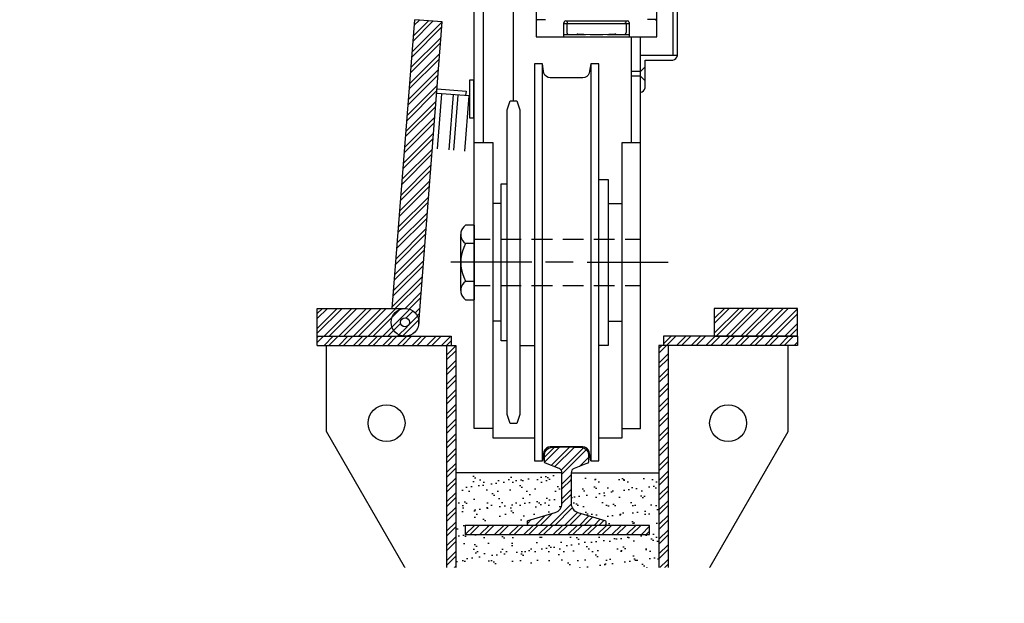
# Model space of a CAD drawing. Header units: inches. Extents: x 77 to 880, y -145 to 37.
# Tile 4 of 9: x 511 to 564, y -145 to -114. Entities that reach past the tile are written whole.
import ezdxf
from ezdxf import colors
from ezdxf.entities.mleader import LeaderData, LeaderLine
from ezdxf.math import Vec2, Vec3

# ---------------------------------------------------------------- set-up
doc = ezdxf.new("R2010")
doc.units = ezdxf.units.IN
doc.header["$MEASUREMENT"] = 0
doc.layers.add('E-ANNO-TEXT', color=2, linetype='Continuous')
doc.layers.add('G-Anno-Std-Scrn', color=250, linetype='Continuous')
doc.styles.add('Annotative', font='romans.shx', dxfattribs={"width": 0.8, "height": 0.125})
pattern_1 = [(45, (291.6185, -177.92137), (-0.3977476, 0.3977476), []), (45, (291.8837, -177.92137), (-0.3977476, 0.3977476), [])]

msp = doc.modelspace()

# ---------------------------------------------------------------- hatches: boundary and pattern name
at = {"layer": 'G-Anno-Std-Scrn', "lineweight": -3}
h = msp.add_hatch(dxfattribs=at)
h.set_pattern_fill('ANSI32', color=256, scale=1.5)
h.set_pattern_definition(pattern_1)
h.paths.add_polyline_path([(533.978, -113.766), (532.483, -113.649), (531.266, -129.292), (531.96, -129.292, -0.437143), (532.707, -130.1)])
h = msp.add_hatch(dxfattribs=at)
h.set_pattern_fill('ANSI32', color=256, scale=1.5)
h.set_pattern_definition([(45, (282.7398, -218.92137), (-0.3977476, 0.3977476), []), (45, (283.00497, -218.92137), (-0.3977476, 0.3977476), [])])
edge = h.paths.add_edge_path()
edge.add_line((531.97, -129.292), (527.21, -129.292))
edge.add_line((527.21, -129.292), (527.21, -130.792))
edge.add_line((527.21, -130.792), (531.97, -130.792))
edge.add_arc((531.97, -130.042), 0.75, 270, 450)
edge = h.paths.add_edge_path(flags=16)
edge.add_arc((531.97, -130.042), 0.25, 0, 360)
h = msp.add_hatch(dxfattribs=at)
h.set_pattern_fill('ANSI32', color=256, scale=1.5)
h.set_pattern_definition([(45, (290.6185, -177.92137), (-0.3977476, 0.3977476), []), (45, (290.8837, -177.92137), (-0.3977476, 0.3977476), [])])
h.paths.add_polyline_path([(548.71, -129.292), (548.71, -130.792), (553.21, -130.792), (553.21, -129.292)])
h = msp.add_hatch(dxfattribs=at)
h.set_pattern_fill('ANSI32', color=256, scale=1.5)
h.set_pattern_definition(pattern_1)
h.paths.add_polyline_path([(553.21, -130.921), (545.96, -130.921), (545.96, -131.292), (553.21, -131.292)])
h.paths.add_polyline_path([(553.21, -130.792), (548.71, -130.792), (545.96, -130.792), (545.96, -130.921), (553.21, -130.921)])
h.paths.add_polyline_path([(533.619, -130.792), (527.21, -130.792), (527.21, -130.921), (533.619, -130.921)])
h.paths.add_polyline_path([(534.46, -130.792), (533.619, -130.792), (533.619, -130.921), (534.46, -130.921)])
h.paths.add_polyline_path([(534.46, -130.921), (533.619, -130.921), (533.619, -131.292), (534.46, -131.292)])
h.paths.add_polyline_path([(533.619, -130.921), (527.21, -130.921), (527.21, -131.292), (533.619, -131.292)])
h.paths.add_polyline_path([(534.71, -131.292), (534.21, -131.292), (534.21, -140.269), (534.71, -140.393)])
h.paths.add_polyline_path([(534.71, -140.393), (534.21, -140.269), (534.21, -143.759), (534.71, -143.759)])
h.paths.add_polyline_path([(548.71, -143.759), (532.909, -143.759), (531.719, -144.259), (548.71, -144.259)])
h.paths.add_polyline_path([(532.909, -143.759), (531.71, -143.759), (531.71, -144.259), (531.719, -144.259)])
h.paths.add_polyline_path([(546.21, -141.364), (545.71, -141.292), (545.71, -143.759), (546.21, -143.759)])
h.paths.add_polyline_path([(546.21, -135.9), (545.71, -135.79), (545.71, -141.292), (546.21, -141.364)])
h.paths.add_polyline_path([(546.21, -131.292), (545.96, -131.292), (545.71, -131.292), (545.71, -135.79), (546.21, -135.9)])
h = msp.add_hatch(dxfattribs=at)
h.set_pattern_fill('ANSI32', color=256, scale=1.5)
h.set_pattern_definition([(45, (364.23545, -77.17354), (-0.3977476, 0.3977476), []), (45, (364.5006, -77.17354), (-0.3977476, 0.3977476), [])])
h.paths.add_polyline_path([(541.847, -137.678), (541.118, -137.963, 0.308607), (540.96, -138.196), (540.96, -139.867, 0.332706), (541.319, -140.346), (542.79, -140.779, -0.332706), (542.835, -140.839), (542.835, -140.98, -0.414214), (542.772, -141.042), (538.647, -141.042, -0.414214), (538.585, -140.98), (538.585, -140.839, -0.332706), (538.629, -140.779), (540.101, -140.346, 0.332706), (540.46, -139.867), (540.46, -138.196, 0.308607), (540.301, -137.963), (539.572, -137.678, -0.354665), (539.522, -137.616), (539.522, -137.202, -0.391902), (539.868, -136.828), (540.22, -136.801, -0.019195), (540.45, -136.792), (540.969, -136.792, -0.019195), (541.199, -136.801), (541.551, -136.828, -0.391902), (541.897, -137.202), (541.897, -137.616, -0.354665)])
h = msp.add_hatch(dxfattribs=at)
h.set_pattern_fill('AR-SAND', color=256, scale=0.5)
h.set_pattern_definition([(37.5, (-22.6503, -13.0546), (-0.0314967, 0.9634119), [0, -0.76, 0, -0.85, 0, -0.8125]), (7.5, (-22.6503, -13.0546), (0.8848884, 1.411073), [0, -0.41, 0, -0.685, 0, -0.2625]), (327.5, (-23.2653, -13.0546), (1.5570709, 0.0028295), [0, -0.25, 0, -0.9, 0, -1.175]), (317.5, (-23.2653, -13.0546), (1.5030633, 0.4388378), [0, -0.125, 0, -0.59, 0, -0.675])])
h.paths.add_polyline_path([(545.71, -138.196), (540.96, -138.196), (540.96, -139.867, 0.332706), (541.319, -140.346), (542.79, -140.779, -0.332706), (542.835, -140.839), (542.835, -140.98, -0.414214), (542.772, -141.042), (545.21, -141.042), (545.21, -141.542), (535.21, -141.542), (535.21, -141.042), (538.647, -141.042, -0.414214), (538.585, -140.98), (538.585, -140.839, -0.332706), (538.629, -140.779), (540.101, -140.346, 0.332706), (540.46, -139.867), (540.46, -138.196), (534.71, -138.196), (534.71, -143.759), (545.71, -143.759)])
h = msp.add_hatch(dxfattribs=at)
h.set_pattern_fill('ANSI32', color=256, scale=1.5)
h.set_pattern_definition([(45, (365.23545, -87.987), (-0.3977476, 0.3977476), []), (45, (365.5006, -87.987), (-0.3977476, 0.3977476), [])])
h.paths.add_polyline_path([(535.21, -141.542), (545.21, -141.542), (545.21, -141.042), (535.21, -141.042)])

# ---------------------------------------------------------------- linework, layer by layer
for p, q in [((531.266, -129.292), (532.483, -113.649)), ((533.978, -113.766), (532.483, -113.649)), ((532.707, -130.1), (533.978, -113.766)), ((546.711, -115.584), (544.711, -115.584)), ((544.711, -116.459), (544.962, -116.208)), ((544.965, -117.337), (544.961, -115.834)), ((544.961, -115.834), (546.462, -115.834)), ((544.711, -116.459), (544.213, -116.459)), ((544.713, -116.707), (544.213, -116.707)), ((544.713, -116.707), (544.964, -116.959)), ((535.438, -117.775), (533.677, -117.638)), ((534.565, -117.707), (534.333, -120.698)), ((534.815, -117.727), (534.582, -120.717)), ((527.21, -131.292), (527.21, -129.292)), ((527.21, -130.792), (534.46, -130.792)), ((534.46, -130.792), (534.46, -131.292)), ((545.96, -130.792), (545.96, -131.292)), ((553.21, -130.792), (545.96, -130.792)), ((553.21, -130.792), (553.21, -131.292)), ((527.21, -131.292), (534.71, -131.292)), ((527.71, -135.965), (527.71, -131.292)), ((534.21, -131.292), (534.21, -143.759)), ((534.71, -131.292), (534.71, -143.759)), ((545.71, -131.292), (545.71, -143.759)), ((553.21, -131.292), (545.71, -131.292)), ((546.21, -131.292), (546.21, -143.759)), ((552.71, -135.965), (552.71, -131.292)), ((532.21, -143.759), (527.71, -135.965)), ((548.21, -143.759), (552.71, -135.965)), ((540.46, -138.196), (534.71, -138.196)), ((540.96, -138.196), (545.71, -138.196)), ((531.71, -143.759), (548.71, -143.759)), ((531.71, -144.259), (531.71, -143.759)), ((548.71, -144.259), (548.71, -143.759)), ((531.71, -144.259), (548.71, -144.259))]:
    msp.add_line(p, q, dxfattribs=at)
for points in [[(536.708, -135.795), (535.711, -135.795), (535.711, -88.036)], [(536.21, -120.296), (536.21, -88.036)], [(546.711, -115.584), (546.711, -89.464), (546.461, -89.464), (546.461, -115.584)], [(539.067, -107.786), (538.945, -107.786), (538.945, -113.094), (539.067, -113.094), (539.067, -114.579), (545.606, -114.579), (545.606, -113.094), (545.718, -113.094), (545.718, -107.786), (545.606, -107.786)], [(537.837, -118.039), (537.827, -112.983)], [(539.077, -113.745), (539.088, -113.684), (539.138, -113.644), (539.189, -113.633), (539.576, -113.633)], [(540.562, -114.579), (540.562, -113.806)], [(540.562, -113.857), (544.111, -113.857)], [(540.755, -113.806), (540.745, -113.755), (540.715, -113.725), (540.664, -113.715), (540.623, -113.725), (540.583, -113.755), (540.572, -113.806)], [(540.664, -113.705), (544.01, -113.705)], [(540.725, -113.857), (540.725, -114.335), (540.735, -114.386), (540.786, -114.437), (540.837, -114.447)], [(540.766, -113.857), (540.766, -113.806)], [(543.908, -113.857), (543.908, -113.806)], [(544.101, -113.806), (544.091, -113.755), (544.06, -113.725), (544.01, -113.715), (543.969, -113.725), (543.928, -113.755), (543.918, -113.806)], [(543.949, -114.335), (543.949, -113.857)], [(544.111, -114.579), (544.111, -113.806)], [(545.596, -113.745), (545.586, -113.684), (545.545, -113.644), (545.484, -113.633), (545.088, -113.633)], [(540.562, -114.447), (541.742, -114.447), (541.742, -114.437)], [(541.233, -114.447), (541.274, -114.437)], [(541.325, -114.427), (541.284, -114.437)], [(541.325, -114.417), (541.996, -114.447), (542.667, -114.447), (543.328, -114.417)], [(542.921, -114.437), (542.921, -114.447), (544.111, -114.447)], [(543.379, -114.437), (543.338, -114.427)], [(543.399, -114.437), (543.44, -114.447)], [(543.715, -135.795), (544.711, -135.795), (544.711, -114.579)], [(543.827, -114.447), (543.888, -114.437), (543.928, -114.386), (543.938, -114.335)], [(544.213, -114.579), (544.213, -120.296)], [(542.027, -116.046), (541.955, -116.432), (541.935, -116.544), (541.884, -116.646), (541.803, -116.727), (541.701, -116.778), (541.589, -116.798), (539.83, -116.798), (539.718, -116.778), (539.616, -116.727), (539.535, -116.646), (539.484, -116.544), (539.464, -116.432), (539.403, -116.046)], [(533.696, -117.389), (535.264, -117.511), (535.244, -117.76)], [(533.942, -117.659), (533.71, -120.65)], [(535.205, -120.766), (535.438, -117.775)], [(535.711, -120.296), (536.708, -120.296), (536.708, -136.293), (538.966, -136.293)], [(542.464, -136.293), (543.715, -136.293), (543.715, -120.296), (544.711, -120.296)], [(537.491, -131.046), (537.176, -131.046), (537.176, -122.544), (537.491, -122.544)], [(542.464, -122.3), (542.962, -122.3), (542.962, -131.29), (542.464, -131.29)], [(537.176, -123.612), (536.708, -123.612)], [(542.962, -123.612), (543.715, -123.612)], [(535.142, -128.737), (535.244, -128.818), (535.732, -128.818), (535.732, -124.771), (535.244, -124.771)], [(535.244, -124.781), (535.142, -124.862)], [(534.979, -128.32), (534.979, -125.279)], [(535.142, -125.696), (535.244, -125.778)], [(535.732, -125.544), (536.566, -125.544)], [(537.125, -125.544), (538.254, -125.544)], [(538.813, -125.544), (539.942, -125.544)], [(540.501, -125.544), (541.62, -125.544)], [(542.189, -125.544), (543.308, -125.544)], [(543.877, -125.544), (544.711, -125.544)], [(538.823, -126.785), (534.44, -126.785)], [(541.071, -126.785), (539.566, -126.785)], [(541.823, -126.785), (546.216, -126.785)], [(535.244, -127.822), (535.142, -127.903)], [(535.732, -128.046), (536.566, -128.046)], [(537.125, -128.046), (538.254, -128.046)], [(538.813, -128.046), (539.942, -128.046)], [(540.501, -128.046), (541.62, -128.046)], [(542.189, -128.046), (543.308, -128.046)], [(543.877, -128.046), (544.711, -128.046)], [(527.21, -129.292), (531.96, -129.292)], [(548.71, -129.292), (548.71, -130.792), (553.21, -130.792), (553.21, -129.292), (548.71, -129.292)], [(537.176, -129.978), (536.708, -129.978)], [(542.962, -129.978), (543.715, -129.978)], [(538.182, -131.29), (538.966, -131.29)], [(542.027, -137.544), (541.955, -137.157), (541.935, -137.046), (541.884, -136.944), (541.803, -136.862), (541.701, -136.812), (541.589, -136.791), (539.83, -136.791), (539.718, -136.812), (539.616, -136.862), (539.535, -136.944), (539.484, -137.046), (539.464, -137.157), (539.403, -137.544)]]:
    msp.add_lwpolyline(points, dxfattribs=at)
for points in [[(539.403, -116.046), (538.966, -116.046), (538.966, -137.544), (539.403, -137.544)], [(542.464, -116.046), (542.027, -116.046), (542.027, -137.544), (542.464, -137.544)], [(535.689, -116.928), (535.454, -116.928), (535.454, -118.959), (535.689, -118.959)], [(538.02, -135.53), (537.654, -135.53), (537.491, -135.032), (537.491, -118.537), (537.654, -118.039), (538.02, -118.039), (538.182, -118.537), (538.182, -135.032)], [(535.21, -141.542), (545.21, -141.542), (545.21, -141.042), (535.21, -141.042)]]:
    msp.add_lwpolyline(points, close=True, dxfattribs=at)
for points in [[(535.732, -125.778), (535.244, -125.778), (535.142, -125.991, 0.206171), (535.142, -127.598), (535.244, -127.812), (535.732, -127.812)], [(538.647, -141.042, -0.414214), (538.585, -140.98), (538.585, -140.839, -0.332706), (538.629, -140.779), (540.101, -140.346, 0.332706), (540.46, -139.867), (540.46, -138.196, 0.308607), (540.301, -137.963), (539.572, -137.678, -0.354665), (539.522, -137.616), (539.522, -137.202, -0.391902), (539.868, -136.828), (540.22, -136.801, -0.019195), (540.45, -136.792), (540.969, -136.792, -0.019195), (541.199, -136.801), (541.551, -136.828, -0.391902), (541.897, -137.202), (541.897, -137.616, -0.354665), (541.847, -137.678), (541.118, -137.963, 0.308607), (540.96, -138.196), (540.96, -139.867, 0.332706), (541.319, -140.346), (542.79, -140.779, -0.332706), (542.835, -140.839), (542.835, -140.98, -0.414214), (542.772, -141.042)]]:
    msp.add_lwpolyline(points, format="xyb", dxfattribs=at)
for centre, radius in [((531.96, -130.042), 0.75), ((531.96, -130.042), 0.25), ((530.96, -135.504), 1), ((549.46, -135.504), 1)]:
    msp.add_circle(centre, radius, dxfattribs=at)
for centre, radius, start, end in [((546.443, -115.565), 0.269, 274.1081, 356.0599), ((544.683, -117.301), 0.284, 275.7663, 352.7371)]:
    msp.add_arc(centre, radius, start, end, dxfattribs=at)
for points in [[(535.142, -124.862), (534.922, -125.081), (534.922, -125.478), (535.142, -125.696)], [(535.142, -127.903), (534.922, -128.121), (534.922, -128.519), (535.142, -128.737)]]:
    msp.add_open_spline(points, degree=3, dxfattribs=at)

# ---------------------------------------------------------------- next in the draw order: leaders
at = {"layer": 'E-ANNO-TEXT', "lineweight": -3}
ml = msp.add_multileader_mtext('Standard', dxfattribs=at)
ml.set_content('\\A1;TO SECONDARY GROUNDING RING RE: C1/E-508 FOR CONTINUATION ', color=256, style='Annotative')
ml.set_leader_properties(color=1, linetype='ByLayer', lineweight=-1)
ml.build(insert=Vec2(0, 0))
ml.multileader.update_dxf_attribs({"text_right_attachment_type": 3, "dogleg_length": 0.125, "arrow_head_size": 1.5, "scale": 12})
ctx = ml.context
ctx.base_point, ctx.scale, ctx.char_height, ctx.arrow_head_size, ctx.landing_gap_size, ctx.plane_origin = Vec3(414.116, -144.086), 12, 1.5, 1.5, 1.08, Vec3(-518.704, -1058.232)
ctx.right_attachment = 3
notes = []
notes.append((ctx, [(0, (1, 1, 0), (412.616, -144.086), (1, 0), 1.5, [(0, [(412.616, -139.097)], 0, [])])]))
ctx.mtext.insert, ctx.mtext.width, ctx.mtext.defined_height = Vec3(415.196, -143.336), 25.9456, 4.858
ctx.mtext.has_bg_fill, ctx.mtext.bg_color, ctx.mtext.bg_scale_factor, ctx.mtext.bg_transparency, ctx.mtext.use_window_bg_color = 1, -1073741824, 1, 0, 1
for ctx, leaders in notes:
    for number, flags, end, landing, length, lines in leaders:
        leader = LeaderData()
        leader.index, (leader.has_last_leader_line, leader.has_dogleg_vector, leader.attachment_direction) = number, flags
        leader.last_leader_point, leader.dogleg_vector, leader.dogleg_length = Vec3(end), Vec3(landing), length
        for number, points, colour, breaks in lines:
            line = LeaderLine()
            line.index, line.vertices, line.color, line.breaks = number, Vec3.list(points), colors.encode_raw_color(colour), breaks
            leader.lines.append(line)
        ctx.leaders.append(leader)

doc.saveas('drawing.dxf')
